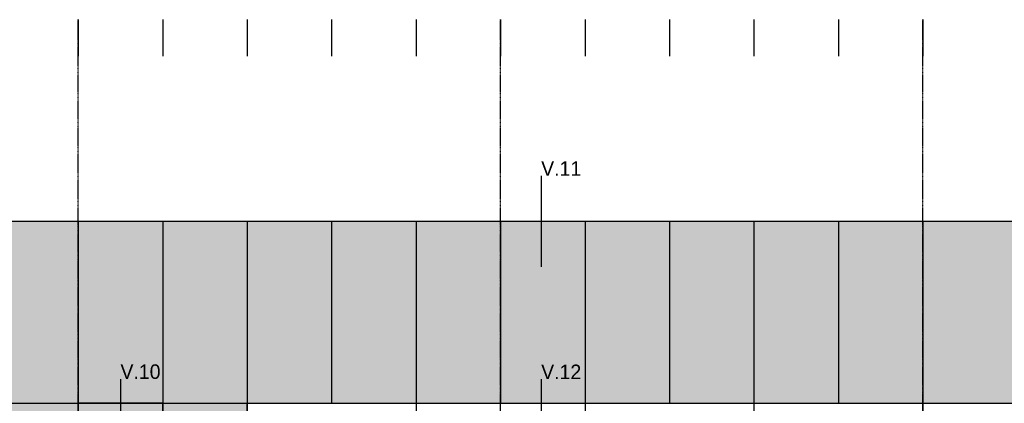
# Model space of a CAD drawing. Header units: millimetres. Extents: x -297000 to 504135, y -166520 to 252050.
# Tile 233 of 250: x 17321 to 30842, y -70453 to -65179. Entities that reach past the tile are written whole.
import ezdxf

# ---------------------------------------------------------------- set-up
doc = ezdxf.new("R2010")
doc.units = ezdxf.units.MM
doc.header["$MEASUREMENT"] = 0
doc.linetypes.add('ACAD_ISO10W100', pattern=[18, 12, -3, 0, -3])
doc.linetypes.add('CENTER', pattern=[50.8, 31.75, -6.35, 6.35, -6.35])
doc.layers.get('Defpoints').update_dxf_attribs({"color": 6})
for name, color, linetype in [('040_AXPRI_B', 9, 'CENTER'), ('068_HATCH_H', 8, 'Continuous'), ('080_SYMB_DETAIL', 4, 'Continuous'), ('299_CONCR_G', 3, 'Continuous'), ('310_WINDO_E', 1, 'Continuous'), ('340_BALUS_E', 8, 'Continuous'), ('410_WAFEX_G', 1, 'Continuous')]:
    doc.layers.add(name, color=color, linetype=linetype)
doc.styles.add('VMX 3 BIG 200', font='unvr55w.TTF', dxfattribs={"height": 800})

# ---------------------------------------------------------------- blocks, each defined once
blk = doc.blocks.new('GRID03sp')
at = {"layer": '040_AXPRI_B', "linetype": 'ACAD_ISO10W100'}
for p, q in [((5800, -2492), (5800, 11471)), ((11600, -2492), (11600, 11471)), ((17400, -2492), (17400, 11471))]:
    blk.add_line(p, q, dxfattribs=at)
blk.add_lwpolyline([(-4000, 8700), (27200, 8700)], dxfattribs=at)
blk = doc.blocks.new('1006_X-02.02')
at = {"layer": '068_HATCH_H'}
h = blk.add_hatch(color=253, dxfattribs=at)
h.paths.add_polyline_path([(-23500, 8700), (300, 8700), (300, 0), (-23500, 0)])
h.paths.add_polyline_path([(-15080, 6200), (-1160, 6200), (-1160, 4725), (-15080, 4725)], flags=16)
at = {"layer": '299_CONCR_G'}
blk.add_lwpolyline([(-23500, 8700), (300, 8700), (300, 0), (-23500, 0)], close=True, dxfattribs=at)
at = {"layer": '310_WINDO_E'}
for points in [[(-15080, 6200), (-1160, 6200), (-1160, 4725), (-15080, 4725), (-15080, 6200)], [(-12760, 6200), (-12760, 4725)], [(-10440, 6200), (-10440, 4725)], [(-8120, 6200), (-8120, 4725)], [(-5800, 6200), (-5800, 4725)]]:
    blk.add_lwpolyline(points, dxfattribs=at)
at = {"layer": '340_BALUS_E', "color": 1}
blk.add_lwpolyline([(-17400, 3800), (-16240, 3800), (-16240, 6200), (-17400, 6200)], close=True, dxfattribs=at)
at = {"layer": '410_WAFEX_G', "color": 8}
for points in [[(-17400, 8700), (-17400, 0)], [(-16240, 8700), (-16240, 0)], [(-15080, 8700), (-15080, 0)], [(-13920, 8700), (-13920, 6200)], [(-12760, 8700), (-12760, 6200)], [(-11600, 8700), (-11600, 6200)], [(-10440, 8700), (-10440, 6200)], [(-9280, 8700), (-9280, 6200)], [(-8120, 8700), (-8120, 6200)], [(-6960, 8700), (-6960, 6200)], [(-5800, 8700), (-5800, 6200)], [(-23500, 6200), (300, 6200)]]:
    blk.add_lwpolyline(points, dxfattribs=at)
at = {"layer": 'Defpoints'}
for points in [[(-17400, 11471), (-17400, 10971)], [(-16240, 11471), (-16240, 10971)], [(-15080, 11471), (-15080, 10971)], [(-13920, 11471), (-13920, 10971)], [(-12760, 11471), (-12760, 10971)], [(-11600, 11471), (-11600, 10971)], [(-10440, 11471), (-10440, 10971)], [(-9280, 11471), (-9280, 10971)], [(-8120, 11471), (-8120, 10971)], [(-6960, 11471), (-6960, 10971)], [(-5800, 11471), (-5800, 10971)]]:
    blk.add_lwpolyline(points, dxfattribs=at)
blk.add_blockref('GRID03sp', (-23200, 0))

msp = doc.modelspace()

# ---------------------------------------------------------------- linework, layer by layer
at = {"layer": '080_SYMB_DETAIL', "color": 6}
for points in [[(24482.5, -67325), (24482.5, -68575)], [(18705, -70120), (18705, -73180)], [(24482.5, -70120), (24482.5, -72255)]]:
    msp.add_lwpolyline(points, dxfattribs=at)

# ---------------------------------------------------------------- block references
msp.add_blockref('1006_X-02.02', (35525, -76650))

# ---------------------------------------------------------------- texts
at = {"layer": '080_SYMB_DETAIL', "char_height": 200, "attachment_point": 7, "style": 'VMX 3 BIG 200'}
for s, insert in [('V.11', (24482.5, -67325)), ('V.10', (18705, -70120)), ('V.12', (24482.5, -70120))]:
    msp.add_mtext(s, dxfattribs=dict(at, insert=insert))

doc.saveas('drawing.dxf')
